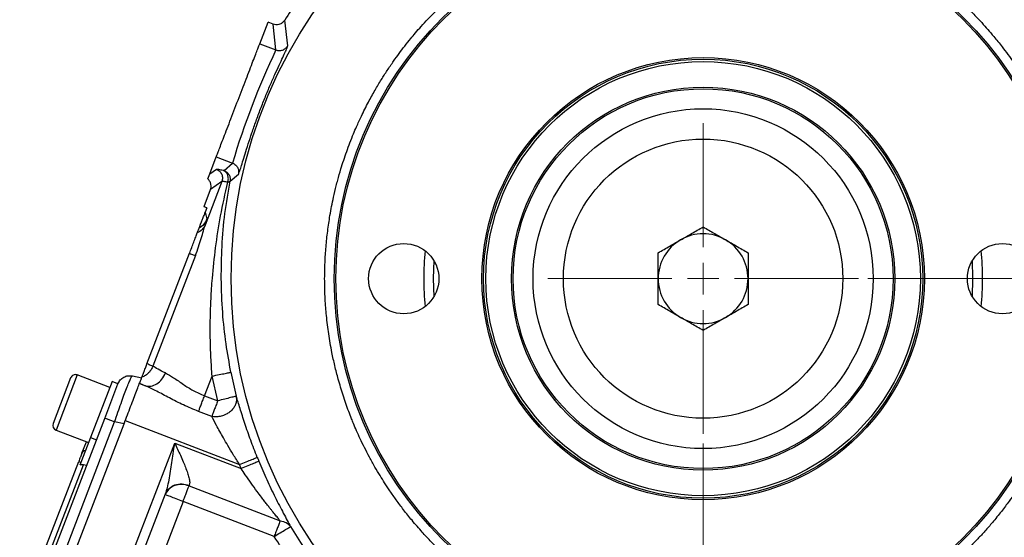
# Model space of a CAD drawing. Header units: inches. Extents: x 0.6 to 16.3, y -0.3 to 11.5.
# Tile 16 of 18: x 10.1 to 14.2, y 6.7 to 8.8. Entities that reach past the tile are written whole.
import ezdxf

# ---------------------------------------------------------------- set-up
doc = ezdxf.new("R2010")
doc.units = ezdxf.units.IN
doc.header["$MEASUREMENT"] = 0
doc.styles.add('SLDTEXTSTYLE0', font='TXT', dxfattribs={"width": 0.75})
doc.dimstyles.new('SLDDIMSTYLE0', dxfattribs={"dimtxt": 0.137795, "dimasz": 0.14, "dimexe": 0, "dimexo": 0.0625, "dimgap": 0.034449, "dimtad": 0, "dimdec": 1, "dimlfac": 1.5, "dimrnd": 1e-09, "dimzin": 12, "dimdsep": 46, "dimtxsty": 'SLDTEXTSTYLE0', "dimblk1": 'CLOSED', "dimblk2": 'CLOSED', "dimsah": 1, "dimcen": 0.09, "dimadec": 0, "dimazin": 3, "dimtfac": 1, "dimtdec": 1, "dimtmove": 0, "dimatfit": 0, "dimldrblk": 'CLOSED', "dimfxl": 0, "dimfrac": 2, "dimtolj": 1, "dimtzin": 12, "dimarcsym": 0})
doc.dimstyles.new('SLDDIMSTYLE3', dxfattribs={"dimtxt": 0.137795, "dimasz": 0.14, "dimexe": 0, "dimexo": 0.0625, "dimgap": 0.034449, "dimtad": 0, "dimtih": 1, "dimtoh": 1, "dimdec": 1, "dimlfac": 1.5, "dimrnd": 1e-09, "dimzin": 12, "dimdsep": 46, "dimtxsty": 'SLDTEXTSTYLE0', "dimblk1": 'CLOSED', "dimblk2": 'CLOSED', "dimsah": 1, "dimcen": 0.09, "dimadec": 0, "dimazin": 3, "dimtfac": 1, "dimtdec": 1, "dimtofl": 0, "dimtmove": 0, "dimatfit": 3, "dimldrblk": 'CLOSED', "dimfxl": 0, "dimfrac": 2, "dimtolj": 1, "dimtzin": 12, "dimarcsym": 0})

# ---------------------------------------------------------------- blocks, each defined once
blk = doc.blocks.new('_Closed')
at = {"color": 0, "linetype": 'ByBlock', "lineweight": -2}
for p, q in [((-1, 0.166667), (0, 0)), ((-1, 0.166667), (-1, -0.166667)), ((0, 0), (-1, -0.166667)), ((0, 0), (-1, 0))]:
    blk.add_line(p, q, dxfattribs=at)
blk = doc.blocks.new('_D')
at = {"color": 7, "linetype": 'Continuous', "lineweight": 0}
for p, q in [((12.9044, 7.077), (12.9044, 4.507)), ((12.0711, 5.2559), (12.0711, 4.507)), ((12.4944, 4.7449), (12.4525, 4.7449)), ((12.4525, 4.7449), (12.4525, 4.5261)), ((12.6981, 4.7449), (12.7401, 4.7449)), ((12.7401, 4.7449), (12.7401, 4.5261)), ((12.0711, 4.5464), (11.8211, 4.5464)), ((12.4525, 4.5261), (12.4944, 4.5261)), ((12.7401, 4.5261), (12.6981, 4.5261)), ((12.9044, 4.5464), (13.1544, 4.5464))]:
    blk.add_line(p, q, dxfattribs=at)
at = {"color": 7, "linetype": 'Continuous', "lineweight": 18, "xscale": 0.14, "yscale": 0.14}
for p, rotation in [((12.0711, 4.5464), 359.9999997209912), ((12.9044, 4.5464), 179.9999997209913)]:
    blk.add_blockref('_Closed', p, dxfattribs=dict(at, rotation=rotation))
at = {"color": 7, "linetype": 'Continuous', "lineweight": 18, "char_height": 0.1378, "attachment_point": 1, "rotation": 360, "style": 'SLDTEXTSTYLE0'}
for s, insert in [('32', (12.4944, 4.7038)), ('1.2', (12.469, 4.4976))]:
    blk.add_mtext(s, dxfattribs=dict(at, insert=insert))
blk = doc.blocks.new('_D_3')
at = {"color": 7, "linetype": 'Continuous', "lineweight": 0}
for p, q in [((13.8663, 9.8186), (15.8633, 9.8186)), ((15.8239, 9.8186), (15.8239, 9.056)), ((15.6712, 9.028), (15.6292, 9.028)), ((15.6292, 9.028), (15.6292, 8.8092)), ((15.9766, 9.028), (16.0186, 9.028)), ((16.0186, 9.028), (16.0186, 8.8092)), ((15.6292, 8.8092), (15.6712, 8.8092)), ((16.0186, 8.8092), (15.9766, 8.8092)), ((15.8239, 4.9489), (15.8239, 8.6031)), ((14.1499, 4.9489), (15.8633, 4.9489))]:
    blk.add_line(p, q, dxfattribs=at)
at = {"color": 7, "linetype": 'Continuous', "lineweight": 18, "xscale": 0.14, "yscale": 0.14}
for p, rotation in [((15.8239, 9.8186), 90.0000000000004), ((15.8239, 4.9489), 270.0000000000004)]:
    blk.add_blockref('_Closed', p, dxfattribs=dict(at, rotation=rotation))
at = {"color": 7, "linetype": 'Continuous', "lineweight": 18, "char_height": 0.1378, "attachment_point": 1, "style": 'SLDTEXTSTYLE0'}
for s, insert in [('186', (15.6712, 8.9869)), ('7.3', (15.6966, 8.7807))]:
    blk.add_mtext(s, dxfattribs=dict(at, insert=insert))
blk = doc.blocks.new('_D_6')
at = {"color": 7, "linetype": 'Continuous', "lineweight": 0}
for p, q in [((13.5927, 7.7653), (15.5151, 7.7653)), ((15.4758, 7.7653), (15.4758, 6.0393)), ((15.3231, 6.0114), (15.2811, 6.0114)), ((15.2811, 6.0114), (15.2811, 5.7926)), ((15.6285, 6.0114), (15.6705, 6.0114)), ((15.6705, 6.0114), (15.6705, 5.7926)), ((15.2811, 5.7926), (15.3231, 5.7926)), ((15.6705, 5.7926), (15.6285, 5.7926)), ((15.4758, 4.9489), (15.4758, 5.5864)), ((14.1499, 4.9489), (15.5151, 4.9489))]:
    blk.add_line(p, q, dxfattribs=at)
at = {"color": 7, "linetype": 'Continuous', "lineweight": 18, "xscale": 0.14, "yscale": 0.14}
for p, rotation in [((15.4758, 7.7653, 7.2486), 90.0000000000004), ((15.4758, 4.9489, 7.2486), 270.0000000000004)]:
    blk.add_blockref('_Closed', p, dxfattribs=dict(at, rotation=rotation))
at = {"color": 7, "linetype": 'Continuous', "lineweight": 18, "char_height": 0.1378, "attachment_point": 1, "style": 'SLDTEXTSTYLE0'}
for s, insert in [('107', (15.3231, 5.9702)), ('4.2', (15.3485, 5.7641))]:
    blk.add_mtext(s, dxfattribs=dict(at, insert=insert))
blk = doc.blocks.new('SW_CENTERMARKSYMBOL_1')
at = {"color": 0, "linetype": 'Continuous', "lineweight": 18}
for p, q in [((0, 0.1312), (0, 0.649)), ((0, 0), (0, 0.0656)), ((-0.1312, 0), (-0.649, 0)), ((0, 0), (-0.0656, 0)), ((0, 0), (0, -0.0656)), ((0, 0), (0.0656, 0)), ((0.1312, 0), (0.649, 0)), ((0, -0.1312), (0, -0.649))]:
    blk.add_line(p, q, dxfattribs=at)

msp = doc.modelspace()

# ---------------------------------------------------------------- linework, layer by layer
at = {"color": 7, "linetype": 'Continuous', "lineweight": 25}
for p, q in [((11.1701, 8.7386), (11.158, 8.8452)), ((11.0532, 8.7469), (11.0879, 8.8372)), ((11.1096, 8.8289), (11.0879, 8.8372)), ((11.1209, 8.7209), (11.1096, 8.8289)), ((11.0532, 8.7469), (11.1209, 8.7209)), ((10.8444, 8.2028), (10.8719, 8.2745)), ((10.8719, 8.2745), (10.9396, 8.2485)), ((10.8444, 8.2028), (10.8722, 8.2225)), ((10.9045, 8.2175), (10.9396, 8.2485)), ((10.8364, 8.182), (10.8444, 8.2028)), ((10.8379, 8.1807), (10.8364, 8.182)), ((10.9294, 8.1721), (10.9642, 8.2025)), ((10.8952, 8.1708), (10.8254, 7.9891)), ((10.8952, 8.1708), (10.8478, 8.1373)), ((10.8206, 8.0664), (10.8478, 8.1373)), ((10.8206, 8.0664), (10.8202, 8.0655)), ((10.8206, 8.0664), (10.8209, 8.0652)), ((10.8327, 8.0607), (10.8209, 8.0652)), ((10.8327, 8.0607), (10.8259, 8.043)), ((10.8259, 8.043), (10.8322, 8.0147)), ((10.5825, 7.4091), (10.76, 7.8713)), ((10.785, 7.8617), (10.6075, 7.3995)), ((11.3243, 7.7653), (11.3243, 7.7666)), ((10.427, 7.3108), (10.2913, 7.3629)), ((10.5214, 7.3593), (10.5605, 7.3516)), ((10.8228, 7.2758), (10.8545, 7.3585)), ((10.8779, 7.2546), (10.8545, 7.3585)), ((10.2637, 7.3506), (10.1906, 7.1601)), ((10.4365, 7.3357), (10.3465, 7.101)), ((10.4059, 7.1816), (10.4614, 7.3261)), ((10.4614, 7.3261), (10.4365, 7.3357)), ((10.5512, 7.3275), (10.5767, 7.3177)), ((10.5519, 7.3291), (10.5767, 7.3177)), ((10.8228, 7.2758), (10.8779, 7.2546)), ((10.9554, 7.2742), (10.9563, 7.2546)), ((10.8529, 7.1894), (10.7977, 7.2106)), ((10.0511, 6.257), (10.4059, 7.1816)), ((10.0918, 6.2402), (10.4475, 7.1668)), ((10.126, 6.2197), (10.4866, 7.1592)), ((10.4866, 7.1592), (10.4475, 7.1668)), ((10.488, 7.1627), (10.4916, 7.1721)), ((10.4916, 7.1721), (10.9689, 6.9889)), ((10.2029, 7.1326), (10.3386, 7.0805)), ((10.3465, 7.101), (10.3024, 6.9861)), ((10.3108, 7.0361), (10.3293, 7.0841)), ((10.3435, 6.1539), (10.6984, 7.0784)), ((10.3465, 7.101), (10.3714, 7.0915)), ((10.6984, 7.0784), (10.9758, 6.9719)), ((10.0912, 6.4641), (10.2973, 7.0008)), ((10.2973, 7.0008), (10.3066, 6.9972)), ((10.9758, 6.9719), (10.9689, 6.9889)), ((10.1147, 6.4606), (10.317, 6.9877)), ((10.3306, 6.9853), (10.317, 6.9877)), ((10.4567, 6.3372), (10.6599, 6.8664)), ((10.7592, 6.9019), (10.7582, 6.8994)), ((10.7582, 6.8994), (11.1386, 6.7535)), ((10.7332, 6.8342), (10.5328, 6.3121)), ((11.1135, 6.6882), (10.7332, 6.8342))]:
    msp.add_line(p, q, dxfattribs=at)
at = {"color": 8, "linetype": 'Continuous', "lineweight": 25}
msp.add_line((10.2913, 7.3629), (10.2029, 7.1326), dxfattribs=at)
at = {"color": 8, "linetype": 'Continuous', "lineweight": 25, "flags": 128}
for points in [[(11.7803, 7.8406), (11.7777, 7.7653), (11.7803, 7.69)], [(14.0286, 7.69), (14.0311, 7.7653), (14.0286, 7.8406)]]:
    msp.add_lwpolyline(points, dxfattribs=at)
at = {"color": 7, "linetype": 'Continuous', "lineweight": 25}
for centre, radius in [((12.9044, 7.7653), 1.9709), ((12.9044, 7.7653), 1.54), ((12.9044, 7.7653), 1.5333), ((12.9044, 7.7653), 0.9237), ((12.9044, 7.7653), 0.917), ((12.9044, 7.7653), 0.907), ((12.9044, 7.7653), 0.8), ((12.9044, 7.7653), 0.7933), ((12.9044, 7.7653), 0.71), ((12.9044, 7.7653), 0.5833), ((11.6544, 7.7653), 0.1467), ((14.1544, 7.7653), 0.1467)]:
    msp.add_circle(centre, radius, dxfattribs=at)
for centre, radius, start, end in [((12.9044, 7.7653), 2.0533, 145.6839, 148.2695), ((14.0667, 7.3191), 3.2623, 154.5523, 163.4477), ((12.9044, 7.7653), 0.1875, 60, 120), ((12.9044, 7.7653), 0.1875, 120, 180), ((12.9044, 7.7653), 0.1875, 0, 60), ((12.9044, 7.7653), 1.1667, 174.2713, 185.7287), ((12.9044, 7.7653), 1.1667, 354.2713, 5.7287), ((12.9044, 7.7653), 0.1875, 180, 240), ((12.9044, 7.7653), 0.1875, 300, 0), ((12.9044, 7.7653), 0.1875, 240, 300), ((10.2837, 7.3429), 0.0213, 69, 159), ((12.9044, 7.7653), 2.0099, 191.2238, 194.1427), ((10.2106, 7.1525), 0.0213, 159, 249), ((10.3274, 7.0284), 0.0183, 95.7916, 155.4083), ((12.9044, 7.7653), 2.0055, 201.8575, 202.3609), ((12.9044, 7.7653), 2.0099, 211.0232, 228.9899)]:
    msp.add_arc(centre, radius, start, end, dxfattribs=at)
msp.add_ellipse((10.3108, 6.9578), major_axis=(0.011, 0.0285), ratio=0.916331, start_param=0.174533, end_param=0.698222, dxfattribs=at)
for points, knots in [([(11.3243, 7.7666), (11.3246, 7.7886), (11.3252, 7.8325), (11.3295, 7.8984), (11.3364, 7.964), (11.3467, 8.0332), (11.359, 8.0964), (11.3706, 8.1453), (11.3809, 8.1848), (11.3911, 8.2203), (11.4037, 8.2603), (11.4162, 8.2967), (11.4299, 8.3336), (11.4436, 8.368), (11.4594, 8.4049), (11.4796, 8.4492), (11.5054, 8.5005), (11.5335, 8.5514), (11.5599, 8.5956), (11.5857, 8.636), (11.6105, 8.6724), (11.635, 8.7063), (11.6587, 8.7375), (11.6815, 8.7661), (11.7044, 8.7934), (11.7283, 8.8207), (11.7564, 8.8513), (11.7875, 8.8833), (11.8241, 8.9187), (11.8681, 8.9586), (11.9185, 9.0005), (11.9685, 9.0387), (12.0112, 9.0688), (12.0467, 9.0923), (12.0801, 9.1134), (12.1173, 9.1356), (12.1569, 9.1576), (12.1961, 9.1779), (12.2317, 9.1952), (12.2667, 9.2112), (12.2993, 9.2251), (12.3288, 9.2369), (12.3547, 9.2467), (12.3781, 9.2552), (12.3991, 9.2624), (12.4175, 9.2685), (12.4334, 9.2735), (12.462, 9.2823), (12.5, 9.293), (12.5443, 9.3039), (12.5838, 9.3126), (12.6291, 9.3215), (12.6852, 9.3305), (12.7345, 9.3364), (12.7705, 9.3397), (12.7926, 9.3414), (12.8149, 9.3429), (12.8374, 9.344), (12.86, 9.3448), (12.8829, 9.3453), (12.9011, 9.3454), (12.9292, 9.3453), (12.9706, 9.3443), (13.0222, 9.3412), (13.0721, 9.3365), (13.117, 9.3311), (13.1648, 9.3239), (13.2123, 9.3152), (13.2653, 9.3039), (13.3222, 9.2896), (13.3833, 9.2715), (13.446, 9.2502), (13.5151, 9.2233), (13.5896, 9.1899), (13.6653, 9.1509), (13.74, 9.1072), (13.7992, 9.0681), (13.8444, 9.0355), (13.8753, 9.0121), (13.9001, 8.9924), (13.9169, 8.9784), (13.9264, 8.9704), (13.9354, 8.9627), (13.9461, 8.9534), (13.9585, 8.9425), (13.9725, 8.9298), (13.9881, 8.9153), (14.0052, 8.8989), (14.0208, 8.8835), (14.0419, 8.8622), (14.0742, 8.8281), (14.1137, 8.783), (14.1496, 8.7383), (14.1774, 8.7016), (14.2027, 8.6663), (14.2282, 8.6284), (14.2526, 8.5897), (14.2729, 8.5553), (14.2895, 8.5257), (14.3034, 8.5), (14.3167, 8.474), (14.3296, 8.4477), (14.342, 8.4213), (14.3539, 8.3946), (14.3666, 8.3645), (14.383, 8.3233), (14.3978, 8.2822), (14.4104, 8.2436), (14.4192, 8.215), (14.4283, 8.1835), (14.4373, 8.1491), (14.4462, 8.1118), (14.4621, 8.0362), (14.48, 7.9206), (14.483, 7.8175), (14.4845, 7.7653)], [0, 0, 0, 0, 0.0132928, 0.0265854, 0.0398779, 0.0531706, 0.0688483, 0.0788078, 0.0835426, 0.0935318, 0.1011586, 0.108873, 0.1167983, 0.1249345, 0.1312549, 0.1410637, 0.1543604, 0.165997, 0.176204, 0.185438, 0.1950014, 0.2028294, 0.2107273, 0.218695, 0.2249519, 0.2322413, 0.2406161, 0.2500762, 0.2592243, 0.2713892, 0.2859806, 0.2988332, 0.3093899, 0.3176024, 0.3245577, 0.3332717, 0.3437443, 0.3519813, 0.3599396, 0.3676894, 0.3752308, 0.3813573, 0.3869298, 0.3919484, 0.3964132, 0.4003241, 0.4036812, 0.4064844, 0.4184003, 0.4275918, 0.4340586, 0.442831, 0.4554746, 0.4684254, 0.4728558, 0.4773211, 0.4818213, 0.4863563, 0.4909262, 0.495531, 0.5001706, 0.5019338, 0.5125451, 0.5251722, 0.5332185, 0.5428115, 0.552545, 0.5624192, 0.5719767, 0.5852949, 0.5979263, 0.6104562, 0.6253244, 0.6427546, 0.6597877, 0.6767651, 0.6950873, 0.7026443, 0.7104541, 0.7185169, 0.72177, 0.7236669, 0.7260431, 0.7288986, 0.7322334, 0.7360474, 0.7403406, 0.7451131, 0.7503647, 0.7535733, 0.7632432, 0.778741, 0.7898495, 0.7978718, 0.8066015, 0.8160384, 0.8255258, 0.8342702, 0.8401594, 0.8460485, 0.8519377, 0.8578269, 0.8637161, 0.8696053, 0.8754946, 0.8834225, 0.8964387, 0.9019085, 0.9079437, 0.9145443, 0.9217103, 0.9294416, 0.9377383, 0.9684202, 1, 1, 1, 1]), ([(11.158, 8.8452), (11.1548, 8.8411), (11.1483, 8.8329), (11.1344, 8.8268), (11.1209, 8.8256), (11.1132, 8.8278), (11.1096, 8.8289)], [0, 0, 0, 0, 0.278523, 0.56548, 0.798874, 1, 1, 1, 1]), ([(10.9642, 8.2025), (10.9653, 8.2042), (10.9674, 8.2076), (10.9734, 8.2253), (10.9815, 8.2515), (10.992, 8.286), (11.005, 8.3273), (11.0202, 8.3737), (11.0376, 8.4235), (11.0566, 8.4747), (11.0767, 8.5255), (11.0971, 8.5741), (11.1168, 8.6187), (11.1348, 8.658), (11.1501, 8.6907), (11.1616, 8.7156), (11.169, 8.7327), (11.1697, 8.7367), (11.1701, 8.7386)], [0, 0, 0, 0, 0.063003, 0.126161, 0.189004, 0.25153, 0.313893, 0.376163, 0.438202, 0.500156, 0.562046, 0.624019, 0.68617, 0.748522, 0.811133, 0.874, 0.937062, 1, 1, 1, 1]), ([(11.1209, 8.7209), (11.1255, 8.7197), (11.1347, 8.7172), (11.149, 8.7199), (11.1617, 8.727), (11.1673, 8.7347), (11.1701, 8.7386)], [0, 0, 0, 0, 0.250308, 0.500094, 0.750051, 1, 1, 1, 1]), ([(10.8722, 8.2225), (10.8742, 8.2228), (10.8781, 8.2235), (10.8929, 8.2199), (10.9002, 8.2181)], [0, 0, 0, 0, 0.500031, 1, 1, 1, 1]), ([(10.9396, 8.2485), (10.9443, 8.246), (10.9538, 8.2411), (10.9622, 8.2283), (10.9658, 8.2149), (10.9648, 8.2066), (10.9642, 8.2025)], [0, 0, 0, 0, 0.280042, 0.559389, 0.779742, 1, 1, 1, 1]), ([(10.8478, 8.1373), (10.8488, 8.1407), (10.8509, 8.1477), (10.8502, 8.1593), (10.8463, 8.1711), (10.8408, 8.1774), (10.8379, 8.1807)], [0, 0, 0, 0, 0.2254737, 0.4672839, 0.7254546, 1, 1, 1, 1]), ([(10.9045, 8.2175), (10.9043, 8.2174), (10.9037, 8.2173), (10.9014, 8.2178), (10.9002, 8.2181)], [0, 0, 0, 0, 0.498299, 1, 1, 1, 1]), ([(10.9197, 8.1679), (10.9209, 8.1729), (10.9234, 8.183), (10.9203, 8.1982), (10.9126, 8.2111), (10.9044, 8.2158), (10.9002, 8.2181)], [0, 0, 0, 0, 0.249932, 0.499864, 0.74956, 1, 1, 1, 1]), ([(10.9045, 8.2175), (10.9087, 8.2153), (10.9171, 8.2111), (10.9259, 8.1997), (10.9307, 8.1862), (10.9298, 8.1768), (10.9294, 8.1721)], [0, 0, 0, 0, 0.250293, 0.500089, 0.750049, 1, 1, 1, 1]), ([(10.8545, 7.3585), (10.8527, 7.3842), (10.8489, 7.4376), (10.8465, 7.5186), (10.8466, 7.6006), (10.8495, 7.6834), (10.8559, 7.7814), (10.8685, 7.897), (10.8892, 8.031), (10.9093, 8.1212), (10.9197, 8.1679)], [0, 0, 0, 0, 0.092948, 0.193504, 0.293214, 0.391354, 0.496215, 0.65355, 0.821046, 1, 1, 1, 1]), ([(10.8926, 7.7653), (10.8931, 7.8103), (10.894, 7.9022), (10.9064, 8.038), (10.9217, 8.1275), (10.9294, 8.1721)], [0, 0, 0, 0, 0.324865, 0.663602, 1, 1, 1, 1]), ([(10.9197, 8.1679), (10.9141, 8.1691), (10.901, 8.1721), (10.8973, 8.1713), (10.8952, 8.1708)], [0, 0, 0, 0, 0.430266, 1, 1, 1, 1]), ([(10.9294, 8.1721), (10.9286, 8.1711), (10.9271, 8.1691), (10.9222, 8.1683), (10.9197, 8.1679)], [0, 0, 0, 0, 0.501168, 1, 1, 1, 1]), ([(10.8, 7.9757), (10.8042, 7.9865), (10.8094, 8.0001), (10.8185, 8.0237), (10.8225, 8.034), (10.8243, 8.0388), (10.8251, 8.0411), (10.8256, 8.0422), (10.8258, 8.0427), (10.8259, 8.043)], [0, 0, 0, 0, 0.735251, 0.928208, 0.97782, 0.991721, 0.996351, 0.998252, 1, 1, 1, 1]), ([(10.785, 7.8617), (10.7895, 7.874), (10.7984, 7.8984), (10.8091, 7.9334), (10.8179, 7.965), (10.823, 7.9812), (10.8254, 7.9891)], [0, 0, 0, 0, 0.265064, 0.523137, 0.769495, 1, 1, 1, 1]), ([(10.8254, 7.9891), (10.8217, 7.9823), (10.8143, 7.9688), (10.7999, 7.9606), (10.7927, 7.9566)], [0, 0, 0, 0, 0.4999675, 1, 1, 1, 1]), ([(10.7927, 7.9566), (10.7946, 7.9614), (10.7983, 7.9711), (10.7995, 7.9742), (10.8, 7.9757)], [0, 0, 0, 0, 0.500978, 1, 1, 1, 1]), ([(10.8254, 7.9891), (10.8275, 7.9958), (10.8318, 8.0093), (10.8321, 8.0129), (10.8322, 8.0147)], [0, 0, 0, 0, 0.499976, 1, 1, 1, 1]), ([(12.8107, 7.9277), (12.8258, 7.9364), (12.8576, 7.9547), (12.8883, 7.9725), (12.9044, 7.9818)], [0, 0, 0, 0, 0.476313, 1, 1, 1, 1]), ([(12.9044, 7.9818), (12.9205, 7.9725), (12.9513, 7.9547), (12.983, 7.9364), (12.9982, 7.9277)], [0, 0, 0, 0, 0.523687, 1, 1, 1, 1]), ([(10.76, 7.8713), (10.7661, 7.8873), (10.7753, 7.9113), (10.7864, 7.9402), (10.7906, 7.9511), (10.7927, 7.9566)], [0, 0, 0, 0, 0.498295, 0.748708, 1, 1, 1, 1]), ([(12.7169, 7.8735), (12.733, 7.8828), (12.7638, 7.9006), (12.7955, 7.9189), (12.8107, 7.9277)], [0, 0, 0, 0, 0.523687, 1, 1, 1, 1]), ([(12.9982, 7.9277), (13.0133, 7.9189), (13.0451, 7.9006), (13.0758, 7.8828), (13.0919, 7.8735)], [0, 0, 0, 0, 0.476313, 1, 1, 1, 1]), ([(12.7169, 7.7653), (12.7169, 7.7827), (12.7169, 7.8194), (12.7169, 7.8549), (12.7169, 7.8735)], [0, 0, 0, 0, 0.476313, 1, 1, 1, 1]), ([(13.0919, 7.8735), (13.0919, 7.8549), (13.0919, 7.8194), (13.0919, 7.7827), (13.0919, 7.7653)], [0, 0, 0, 0, 0.523687, 1, 1, 1, 1]), ([(10.933, 7.3741), (10.9258, 7.4138), (10.9107, 7.497), (10.8965, 7.6281), (10.8939, 7.7182), (10.8926, 7.7653)], [0, 0, 0, 0, 0.303703, 0.636259, 1, 1, 1, 1]), ([(14.4845, 7.7653), (14.4834, 7.7214), (14.4815, 7.6387), (14.467, 7.5232), (14.4482, 7.4242), (14.4273, 7.3414), (14.4068, 7.2747), (14.3916, 7.2309), (14.382, 7.2053), (14.3774, 7.1933), (14.3732, 7.1828), (14.3697, 7.1739), (14.3668, 7.1667), (14.3568, 7.1426), (14.3377, 7.099), (14.3058, 7.0339), (14.2702, 6.9697), (14.2359, 6.9141), (14.2072, 6.8709), (14.1797, 6.8321), (14.149, 6.7912), (14.1151, 6.7495), (14.082, 6.7113), (14.0516, 6.6784), (14.0195, 6.6454), (13.983, 6.6101), (13.9384, 6.5698), (13.8881, 6.5282), (13.8387, 6.4906), (13.7953, 6.4602), (13.7598, 6.4367), (13.7259, 6.4154), (13.6899, 6.3941), (13.6517, 6.3729), (13.6134, 6.353), (13.5776, 6.3355), (13.543, 6.3198), (13.5061, 6.304), (13.4683, 6.289), (13.4312, 6.2755), (13.4, 6.2649), (13.3697, 6.2552), (13.3402, 6.2464), (13.3105, 6.2382), (13.2851, 6.2317), (13.2626, 6.2263), (13.2431, 6.2219), (13.2268, 6.2184), (13.2073, 6.2144), (13.1845, 6.2101), (13.158, 6.2056), (13.1337, 6.2019), (13.1117, 6.1988), (13.092, 6.1964), (13.0746, 6.1944), (13.045, 6.1913), (13.0062, 6.1882), (12.9664, 6.1863), (12.9407, 6.1855), (12.9259, 6.1853), (12.9142, 6.1852), (12.8881, 6.1851), (12.8466, 6.1859), (12.7905, 6.189), (12.7371, 6.1939), (12.6815, 6.2007), (12.6189, 6.2108), (12.5554, 6.2238), (12.4974, 6.2383), (12.449, 6.252), (12.4053, 6.2659), (12.3662, 6.2795), (12.3314, 6.2926), (12.2964, 6.3066), (12.2528, 6.3254), (12.1948, 6.3528), (12.1204, 6.3924), (12.0609, 6.4287), (12.0215, 6.4549), (12.0057, 6.4657), (11.9902, 6.4766), (11.9722, 6.4895), (11.9454, 6.5093), (11.9117, 6.5356), (11.8741, 6.5669), (11.841, 6.5963), (11.8125, 6.6229), (11.7876, 6.6473), (11.7611, 6.6744), (11.728, 6.7099), (11.6907, 6.7531), (11.6547, 6.7981), (11.624, 6.8393), (11.5978, 6.8766), (11.5754, 6.9106), (11.5546, 6.9438), (11.5332, 6.9798), (11.5115, 7.0189), (11.491, 7.0584), (11.4732, 7.0952), (11.4579, 7.1289), (11.446, 7.1569), (11.4351, 7.1837), (11.4201, 7.2226), (11.401, 7.2774), (11.3819, 7.3413), (11.3666, 7.4012), (11.3528, 7.4643), (11.3407, 7.534), (11.3316, 7.6081), (11.3255, 7.6851), (11.3248, 7.7367), (11.3243, 7.7653)], [0, 0, 0, 0, 0.0265309, 0.0499466, 0.0702465, 0.0874302, 0.1014971, 0.1124471, 0.1154044, 0.1180153, 0.1202799, 0.122198, 0.1237697, 0.124995, 0.137958, 0.1525472, 0.1687825, 0.1823272, 0.1920206, 0.2001132, 0.2110379, 0.2229462, 0.2325847, 0.241604, 0.250004, 0.2604269, 0.2722989, 0.2863047, 0.2998631, 0.3098123, 0.3183243, 0.3255783, 0.3340016, 0.3435943, 0.3520211, 0.360046, 0.3677059, 0.3750005, 0.3842956, 0.3922566, 0.3988837, 0.4041768, 0.4115243, 0.4174697, 0.4227709, 0.4274278, 0.4314405, 0.4348089, 0.437533, 0.4434337, 0.4488585, 0.4538076, 0.458281, 0.4622787, 0.4658006, 0.4688468, 0.480302, 0.4893103, 0.4928967, 0.4958713, 0.498234, 0.4999848, 0.5116527, 0.5233202, 0.5338967, 0.5440878, 0.5571806, 0.5722153, 0.5832156, 0.5933345, 0.6025719, 0.6109278, 0.6184022, 0.6249949, 0.6337309, 0.6470672, 0.6638133, 0.6846293, 0.689161, 0.6923669, 0.6961964, 0.7006497, 0.7057267, 0.7163439, 0.7264792, 0.735293, 0.7431366, 0.7500097, 0.7563226, 0.7660937, 0.7793226, 0.7907933, 0.8009674, 0.8103228, 0.8183531, 0.8255968, 0.8340142, 0.8436056, 0.852637, 0.8608748, 0.8683371, 0.8750239, 0.8792332, 0.8858342, 0.900219, 0.9143062, 0.9261295, 0.9375667, 0.9533385, 0.968849, 0.9827133, 1, 1, 1, 1]), ([(12.7169, 7.657), (12.7169, 7.6756), (12.7169, 7.7111), (12.7169, 7.7478), (12.7169, 7.7653)], [0, 0, 0, 0, 0.523687, 1, 1, 1, 1]), ([(13.0919, 7.7653), (13.0919, 7.7478), (13.0919, 7.7111), (13.0919, 7.6756), (13.0919, 7.657)], [0, 0, 0, 0, 0.476313, 1, 1, 1, 1]), ([(12.8107, 7.6029), (12.7955, 7.6116), (12.7638, 7.63), (12.733, 7.6477), (12.7169, 7.657)], [0, 0, 0, 0, 0.476313, 1, 1, 1, 1]), ([(13.0919, 7.657), (13.0758, 7.6477), (13.0451, 7.63), (13.0133, 7.6116), (12.9982, 7.6029)], [0, 0, 0, 0, 0.523687, 1, 1, 1, 1]), ([(12.9044, 7.5488), (12.8883, 7.5581), (12.8576, 7.5758), (12.8258, 7.5942), (12.8107, 7.6029)], [0, 0, 0, 0, 0.523687, 1, 1, 1, 1]), ([(12.9982, 7.6029), (12.983, 7.5942), (12.9513, 7.5758), (12.9205, 7.5581), (12.9044, 7.5488)], [0, 0, 0, 0, 0.476313, 1, 1, 1, 1]), ([(10.5611, 7.3533), (10.562, 7.3555), (10.5637, 7.3599), (10.5688, 7.3734), (10.5754, 7.3904), (10.5802, 7.4029), (10.5825, 7.4091)], [0, 0, 0, 0, 0.243223, 0.5, 0.756777, 1, 1, 1, 1]), ([(10.4475, 7.1668), (10.4521, 7.1804), (10.4611, 7.2071), (10.4744, 7.2448), (10.4866, 7.2785), (10.4974, 7.3073), (10.5067, 7.3306), (10.5138, 7.3471), (10.519, 7.3576), (10.5206, 7.3587), (10.5214, 7.3593)], [0, 0, 0, 0, 0.13356, 0.261125, 0.387745, 0.511891, 0.635099, 0.759877, 0.877169, 1, 1, 1, 1]), ([(10.4614, 7.326), (10.4642, 7.3316), (10.4699, 7.3427), (10.4849, 7.3544), (10.5027, 7.3609), (10.5152, 7.3598), (10.5214, 7.3593)], [0, 0, 0, 0, 0.250811, 0.500541, 0.75027, 1, 1, 1, 1]), ([(10.6075, 7.3995), (10.6052, 7.3945), (10.6005, 7.3844), (10.5898, 7.3715), (10.5767, 7.3605), (10.5664, 7.3557), (10.5611, 7.3533)], [0, 0, 0, 0, 0.244131, 0.49121, 0.742822, 1, 1, 1, 1]), ([(10.5767, 7.3177), (10.5843, 7.3164), (10.5994, 7.3139), (10.6239, 7.3244), (10.6459, 7.3439), (10.6554, 7.3621), (10.6601, 7.3712)], [0, 0, 0, 0, 0.250419, 0.500123, 0.750063, 1, 1, 1, 1]), ([(10.6601, 7.3712), (10.649, 7.3766), (10.625, 7.3883), (10.6136, 7.3956), (10.6075, 7.3995)], [0, 0, 0, 0, 0.462233, 1, 1, 1, 1]), ([(10.6601, 7.3712), (10.671, 7.3652), (10.6939, 7.3523), (10.7323, 7.3245), (10.7752, 7.2967), (10.8068, 7.2828), (10.8228, 7.2758)], [0, 0, 0, 0, 0.24311, 0.512692, 0.752019, 1, 1, 1, 1]), ([(10.4866, 7.1592), (10.4914, 7.1716), (10.5008, 7.196), (10.5146, 7.2322), (10.5277, 7.2661), (10.5394, 7.2966), (10.5473, 7.3171), (10.5523, 7.3303), (10.5563, 7.3407), (10.5597, 7.3496), (10.5602, 7.351), (10.5605, 7.3516)], [0, 0, 0, 0, 0.123455, 0.241359, 0.371661, 0.499913, 0.628161, 0.693124, 0.758641, 0.876543, 1, 1, 1, 1]), ([(10.7977, 7.2106), (10.7765, 7.2193), (10.7346, 7.2365), (10.6765, 7.2664), (10.6236, 7.2955), (10.592, 7.3105), (10.5767, 7.3177)], [0, 0, 0, 0, 0.264445, 0.521884, 0.768517, 1, 1, 1, 1]), ([(10.9563, 7.2546), (10.9552, 7.2497), (10.9532, 7.2398), (10.9453, 7.2257), (10.9344, 7.213), (10.9213, 7.2028), (10.9056, 7.1946), (10.8884, 7.1894), (10.8699, 7.1872), (10.8585, 7.1887), (10.8529, 7.1894)], [0, 0, 0, 0, 0.124725, 0.249717, 0.374989, 0.499992, 0.607676, 0.749993, 0.875119, 1, 1, 1, 1]), ([(11.0431, 7.0186), (11.0338, 7.0426), (11.015, 7.0906), (10.9908, 7.1607), (10.97, 7.2262), (10.9603, 7.2581), (10.9554, 7.2742)], [0, 0, 0, 0, 0.248492, 0.497655, 0.747495, 1, 1, 1, 1]), ([(10.4475, 7.1668), (10.4419, 7.1689), (10.4307, 7.1733), (10.4173, 7.1783), (10.4082, 7.1822), (10.4067, 7.1818), (10.4059, 7.1816)], [0, 0, 0, 0, 0.24973, 0.499459, 0.749189, 1, 1, 1, 1]), ([(10.9689, 6.9889), (10.96, 7.0028), (10.9433, 7.0291), (10.9209, 7.0665), (10.897, 7.1076), (10.8731, 7.1514), (10.8592, 7.1774), (10.8529, 7.1894)], [0, 0, 0, 0, 0.194802, 0.367989, 0.519834, 0.778463, 1, 1, 1, 1]), ([(10.6599, 6.8664), (10.6626, 6.8748), (10.6685, 6.893), (10.675, 6.925), (10.6812, 6.96), (10.6868, 6.9967), (10.6925, 7.0361), (10.6963, 7.0634), (10.6984, 7.0784)], [0, 0, 0, 0, 0.132748, 0.286871, 0.458597, 0.62586, 0.794836, 1, 1, 1, 1]), ([(10.6984, 7.0784), (10.7024, 7.0698), (10.7103, 7.0527), (10.7222, 7.0267), (10.7333, 7.0017), (10.7435, 6.9771), (10.7519, 6.9548), (10.7583, 6.9335), (10.7619, 6.915), (10.76, 6.906), (10.7592, 6.9019)], [0, 0, 0, 0, 0.132342, 0.264096, 0.403588, 0.522907, 0.655635, 0.769946, 0.892833, 1, 1, 1, 1]), ([(10.3108, 7.0361), (10.3089, 7.031), (10.3069, 7.0258), (10.3044, 7.0194), (10.3033, 7.0164), (10.3009, 7.0101), (10.2985, 7.0041), (10.2973, 7.0008)], [0, 0, 0, 0, 0.498697, 0.503014, 0.535598, 0.74951, 1, 1, 1, 1]), ([(11.0497, 7.0023), (11.0607, 6.9765), (11.0825, 6.9248), (11.1119, 6.8634), (11.135, 6.8174), (11.1522, 6.7846), (11.1683, 6.7545), (11.1776, 6.7376), (11.182, 6.7294)], [0, 0, 0, 0, 0.247894, 0.496888, 0.624855, 0.747272, 0.877676, 1, 1, 1, 1]), ([(11.1386, 6.7535), (11.1352, 6.7576), (11.1281, 6.7663), (11.1157, 6.7815), (11.1039, 6.7963), (11.0928, 6.8102), (11.0829, 6.8229), (11.072, 6.8371), (11.0584, 6.855), (11.04, 6.8795), (11.0175, 6.9108), (10.9952, 6.9428), (10.9815, 6.9633), (10.9758, 6.9719)], [0, 0, 0, 0, 0.071363, 0.151258, 0.239955, 0.293626, 0.3533, 0.418996, 0.490728, 0.596383, 0.745603, 0.893772, 1, 1, 1, 1]), ([(11.1386, 6.7535), (11.1477, 6.7517), (11.1661, 6.7481), (11.1767, 6.7356), (11.182, 6.7294)], [0, 0, 0, 0, 0.499997, 1, 1, 1, 1]), ([(11.5331, 6.1883), (11.4797, 6.2378), (11.3728, 6.3367), (11.2319, 6.5046), (11.153, 6.627), (11.1135, 6.6882)], [0, 0, 0, 0, 0.333252, 0.666738, 1, 1, 1, 1])]:
    msp.add_open_spline(points, degree=3, knots=knots, dxfattribs=at)
for points in [[(10.8719, 8.2745), (10.8725, 8.2761), (10.8738, 8.2793), (10.8797, 8.2947), (10.8883, 8.3173), (10.8997, 8.3469), (10.9133, 8.3824), (10.9287, 8.4225), (10.9453, 8.4658), (10.9626, 8.5107), (10.9798, 8.5556), (10.9964, 8.5988), (11.0118, 8.639), (11.0254, 8.6745), (11.0368, 8.7041), (11.0455, 8.7267), (11.0514, 8.7421), (11.0526, 8.7453), (11.0532, 8.7469)], [(10.8722, 8.2225), (10.8768, 8.22), (10.8862, 8.2151), (10.8952, 8.2018), (10.8991, 8.1861), (10.8965, 8.1759), (10.8952, 8.1708)], [(10.8322, 8.0147), (10.8285, 8.0069), (10.8209, 7.9913), (10.807, 7.9809), (10.8, 7.9757)], [(10.76, 7.8713), (10.7657, 7.8691), (10.7771, 7.8647), (10.7823, 7.8627), (10.785, 7.8617)], [(10.6075, 7.3995), (10.6049, 7.4005), (10.5997, 7.4025), (10.5883, 7.4069), (10.5825, 7.4091)], [(10.8545, 7.3585), (10.8646, 7.3605), (10.8847, 7.3645), (10.9103, 7.3696), (10.9285, 7.3732), (10.9315, 7.3738), (10.933, 7.3741)], [(10.7977, 7.2106), (10.7992, 7.2142), (10.802, 7.2215), (10.8081, 7.2376), (10.8152, 7.2559), (10.8203, 7.2692), (10.8228, 7.2758)], [(10.8779, 7.2546), (10.8754, 7.248), (10.8703, 7.2348), (10.8632, 7.2164), (10.8571, 7.2004), (10.8543, 7.1931), (10.8529, 7.1894)], [(10.9554, 7.2742), (10.954, 7.2738), (10.9511, 7.2731), (10.933, 7.2685), (10.9077, 7.2622), (10.8879, 7.2572), (10.8779, 7.2546)], [(10.9689, 6.9889), (10.9784, 6.9927), (10.9974, 7.0003), (11.0216, 7.01), (11.0389, 7.017), (11.0417, 7.0181), (11.0431, 7.0186)], [(11.0497, 7.0023), (11.0484, 7.0017), (11.0456, 7.0006), (11.0283, 6.9935), (11.0042, 6.9836), (10.9853, 6.9758), (10.9758, 6.9719)], [(10.6599, 6.8664), (10.6642, 6.8744), (10.6729, 6.8903), (10.6983, 6.9049), (10.7287, 6.9102), (10.749, 6.9047), (10.7592, 6.9019)], [(10.7582, 6.8994), (10.7481, 6.9022), (10.7278, 6.9078), (10.6973, 6.9022), (10.6717, 6.8872), (10.6629, 6.871), (10.6585, 6.8629)], [(10.7332, 6.8342), (10.7357, 6.8408), (10.7408, 6.854), (10.7479, 6.8724), (10.754, 6.8884), (10.7568, 6.8958), (10.7582, 6.8994)], [(10.7332, 6.8342), (10.7234, 6.8379), (10.7038, 6.8455), (10.6792, 6.8549), (10.6619, 6.8616), (10.6596, 6.8624), (10.6585, 6.8629)], [(11.1386, 6.7535), (11.1371, 6.7498), (11.1343, 6.7425), (11.1282, 6.7264), (11.1211, 6.7081), (11.116, 6.6948), (11.1135, 6.6882)], [(11.1135, 6.6882), (11.1223, 6.6935), (11.1399, 6.704), (11.1622, 6.7175), (11.1781, 6.7271), (11.1807, 6.7286), (11.182, 6.7294)]]:
    msp.add_open_spline(points, degree=3, dxfattribs=at)

# ---------------------------------------------------------------- block references
at = {"color": 7, "linetype": 'Continuous', "lineweight": 0}
msp.add_blockref('SW_CENTERMARKSYMBOL_1', (12.9044, 7.7653), dxfattribs=at)

# ---------------------------------------------------------------- dimensions: what is measured, and where the dimension line sits
at = {"color": 7, "linetype": 'Continuous', "lineweight": 18}
for base, p1, p2, angle, dimstyle, picture, middle in [((15.8239, 4.9489), (13.8269, 9.8186), (14.1106, 4.9489), 90, 'SLDDIMSTYLE3', '_D_3', (15.8239, 8.8295)), ((15.4758, 4.9489), (13.5534, 7.7653), (14.1106, 4.9489), 90, 'SLDDIMSTYLE3', '_D_6', (15.4758, 5.8129)), ((12.9044, 4.5464), (12.0711, 5.2952), (12.9044, 7.1163), 360, 'SLDDIMSTYLE0', '_D', (12.5963, 4.5464))]:
    dim = msp.add_linear_dim(base=base, p1=p1, p2=p2, angle=angle, dimstyle=dimstyle, dxfattribs=at)
    dim.commit()
    dim.dimension.update_dxf_attribs({"geometry": picture, "text_midpoint": middle, "dimtype": 160})

doc.saveas('drawing.dxf')
